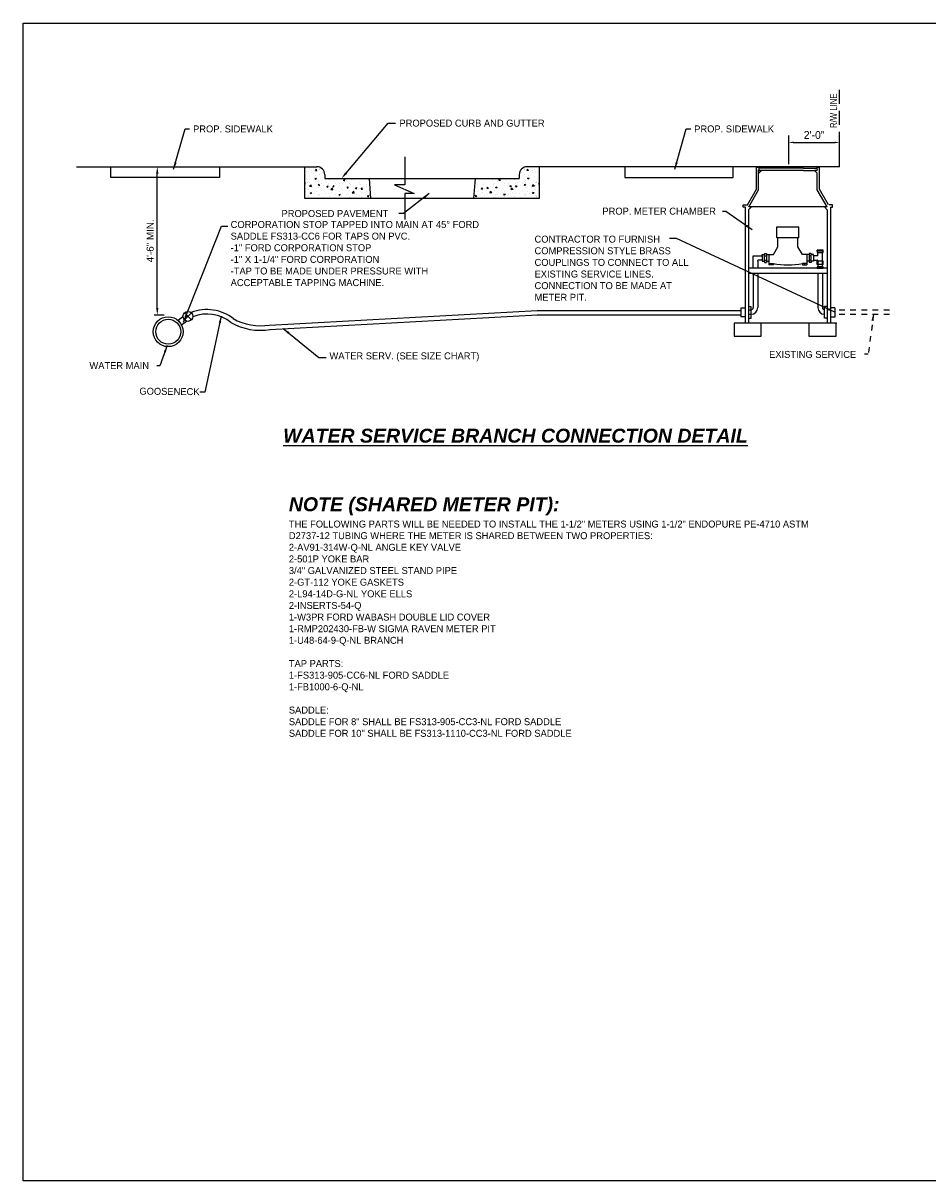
# Model space of a CAD drawing. Header units: feet. Extents: x 6 to 231, y 4 to 30.
# Tile 65 of 67: x 192 to 208, y 4 to 24. Entities that reach past the tile are written whole.
import ezdxf

# ---------------------------------------------------------------- set-up
doc = ezdxf.new("R2010")
doc.units = ezdxf.units.FT
doc.header["$MEASUREMENT"] = 0
for name, pattern in [('BMETRIC', [0.007, 0.006, -0.001]), ('F', [0.15, 0.1, -0.05]), ('HIDDEN', [0.375, 0.25, -0.125])]:
    doc.linetypes.add(name, pattern=pattern)
doc.layers.add('COLUMNS', color=6, linetype='Continuous', plot=False)
for name, color, linetype in [('DETAIL', 50, 'Continuous'), ('E-DETAIL', 200, 'BMETRIC'), ('P-HATCH', 247, 'Continuous'), ('text', 9, 'Continuous')]:
    doc.layers.add(name, color=color, linetype=linetype)
doc.styles.add('Slanted-Normal', font='font31.shx', dxfattribs={"height": 0.14})
doc.styles.get("Standard").update_dxf_attribs({"font": 'arial.ttf'})
doc.dimstyles.get("Standard").update_dxf_attribs({"dimtxt": 0.18, "dimasz": 0.18, "dimexe": 0.18, "dimexo": 0.0625, "dimgap": 0.09, "dimtad": 0, "dimtih": 1, "dimtoh": 1, "dimdec": 4, "dimzin": 0, "dimdsep": 46, "dimtxsty": 'Standard', "dimcen": 0.09, "dimadec": 0, "dimazin": 0, "dimtfac": 1, "dimtdec": 4, "dimtofl": 0, "dimtmove": 0, "dimatfit": 3, "dimfxl": 1, "dimtolj": 1, "dimtzin": 0, "dimarcsym": 0})

# ---------------------------------------------------------------- blocks, each defined once
blk = doc.blocks.new('*X15')
at = {"color": 0}
for p, q in [((5.99, 5.936), (5.99, 5.936)), ((6.007, 5.972), (6.007, 5.972)), ((6.02, 5.972), (6.02, 5.972)), ((6.034, 5.989), (6.034, 5.989)), ((6.054, 5.958), (6.054, 5.958)), ((6.057, 5.978), (6.057, 5.978)), ((6.095, 5.979), (6.105, 5.991)), ((6.095, 5.979), (6.107, 5.978)), ((6.096, 5.931), (6.096, 5.931)), ((6.107, 5.978), (6.105, 5.991)), ((6.132, 5.935), (6.132, 5.935)), ((6.133, 5.988), (6.133, 5.988)), ((6.135, 6.002), (6.135, 6.002)), ((6.137, 5.992), (6.137, 5.992)), ((6.161, 5.953), (6.161, 5.953)), ((5.985, 5.848), (5.989, 5.853)), ((5.985, 5.841), (5.991, 5.84)), ((5.991, 5.84), (5.989, 5.853)), ((6.005, 5.899), (6.005, 5.899)), ((6.012, 5.853), (6.012, 5.853)), ((6.014, 5.856), (6.014, 5.856)), ((6.028, 5.83), (6.028, 5.83)), ((6.029, 5.856), (6.029, 5.856)), ((6.031, 5.922), (6.031, 5.922)), ((6.035, 5.819), (6.05, 5.835)), ((6.035, 5.819), (6.053, 5.816)), ((6.053, 5.816), (6.05, 5.835)), ((6.08, 5.909), (6.08, 5.909)), ((6.088, 5.897), (6.102, 5.902)), ((6.088, 5.897), (6.098, 5.89)), ((6.098, 5.89), (6.102, 5.902)), ((6.121, 5.852), (6.121, 5.852)), ((6.123, 5.829), (6.132, 5.84)), ((6.123, 5.829), (6.135, 5.828)), ((6.128, 5.873), (6.128, 5.873)), ((6.13, 5.869), (6.13, 5.869)), ((6.135, 5.828), (6.132, 5.84)), ((6.154, 5.847), (6.154, 5.847)), ((6.176, 5.829), (6.176, 5.829)), ((6.204, 5.854), (6.204, 5.854)), ((6.207, 5.816), (6.221, 5.822)), ((6.207, 5.816), (6.217, 5.81)), ((6.217, 5.81), (6.221, 5.822)), ((6.228, 5.847), (6.228, 5.847)), ((6.231, 5.817), (6.231, 5.817)), ((6.234, 5.884), (6.234, 5.884)), ((6.245, 5.893), (6.245, 5.893)), ((6.266, 5.816), (6.276, 5.828)), ((6.266, 5.816), (6.278, 5.815)), ((6.278, 5.815), (6.276, 5.828)), ((6.28, 5.864), (6.28, 5.864)), ((6.293, 5.849), (6.293, 5.849)), ((6.334, 5.831), (6.334, 5.831)), ((6.335, 5.843), (6.335, 5.843)), ((6.375, 5.881), (6.389, 5.886)), ((6.375, 5.881), (6.385, 5.874)), ((6.385, 5.874), (6.389, 5.886)), ((6.406, 5.88), (6.406, 5.88)), ((6.41, 5.869), (6.41, 5.869)), ((6.41, 5.804), (6.419, 5.815)), ((6.422, 5.803), (6.419, 5.815)), ((6.435, 5.844), (6.435, 5.844)), ((6.442, 5.838), (6.442, 5.838)), ((6.456, 5.887), (6.456, 5.887)), ((6.479, 5.818), (6.479, 5.818)), ((6.526, 5.889), (6.526, 5.889)), ((6.539, 5.859), (6.539, 5.859)), ((6.548, 5.834), (6.548, 5.834)), ((6.603, 5.819), (6.603, 5.819)), ((6.606, 5.835), (6.606, 5.835)), ((6.012, 5.697), (6.017, 5.702)), ((6.018, 5.697), (6.017, 5.702)), ((6.018, 5.727), (6.018, 5.727)), ((6.019, 5.719), (6.019, 5.719)), ((6.024, 5.723), (6.024, 5.723)), ((6.027, 5.789), (6.027, 5.789)), ((6.039, 5.752), (6.053, 5.757)), ((6.039, 5.752), (6.049, 5.745)), ((6.049, 5.745), (6.053, 5.757)), ((6.06, 5.809), (6.06, 5.809)), ((6.082, 5.75), (6.082, 5.75)), ((6.102, 5.768), (6.102, 5.768)), ((6.124, 5.723), (6.124, 5.723)), ((6.125, 5.735), (6.125, 5.735)), ((6.128, 5.802), (6.128, 5.802)), ((6.136, 5.739), (6.136, 5.739)), ((6.152, 5.775), (6.152, 5.775)), ((6.175, 5.706), (6.175, 5.706)), ((6.189, 5.745), (6.189, 5.745)), ((6.227, 5.785), (6.227, 5.785)), ((6.229, 5.75), (6.229, 5.75)), ((6.231, 5.718), (6.231, 5.718)), ((6.248, 5.785), (6.264, 5.802)), ((6.248, 5.785), (6.266, 5.783)), ((6.253, 5.759), (6.253, 5.759)), ((6.266, 5.783), (6.264, 5.802)), ((6.296, 5.741), (6.296, 5.741)), ((6.301, 5.723), (6.301, 5.723)), ((6.327, 5.736), (6.341, 5.741)), ((6.327, 5.736), (6.337, 5.729)), ((6.329, 5.698), (6.329, 5.698)), ((6.332, 5.764), (6.332, 5.764)), ((6.337, 5.729), (6.341, 5.741)), ((6.338, 5.714), (6.338, 5.714)), ((6.351, 5.729), (6.351, 5.729)), ((6.354, 5.801), (6.354, 5.801)), ((6.369, 5.779), (6.369, 5.779)), ((6.403, 5.736), (6.403, 5.736)), ((6.404, 5.808), (6.404, 5.808)), ((6.41, 5.804), (6.422, 5.803)), ((6.427, 5.739), (6.427, 5.739)), ((6.43, 5.711), (6.43, 5.711)), ((6.433, 5.777), (6.433, 5.777)), ((6.445, 5.709), (6.445, 5.709)), ((6.462, 5.752), (6.477, 5.769)), ((6.462, 5.752), (6.48, 5.75)), ((6.48, 5.75), (6.477, 5.769)), ((6.486, 5.799), (6.486, 5.799)), ((6.495, 5.8), (6.509, 5.806)), ((6.495, 5.8), (6.505, 5.794)), ((6.505, 5.794), (6.509, 5.806)), ((6.509, 5.732), (6.509, 5.732)), ((6.534, 5.726), (6.534, 5.726)), ((6.537, 5.792), (6.537, 5.792)), ((6.552, 5.705), (6.552, 5.705)), ((6.553, 5.791), (6.563, 5.803)), ((6.553, 5.791), (6.565, 5.79)), ((6.553, 5.756), (6.553, 5.756)), ((6.565, 5.79), (6.563, 5.803)), ((6.594, 5.7), (6.594, 5.7)), ((6.603, 5.762), (6.603, 5.762)), ((6.614, 5.72), (6.628, 5.725)), ((6.614, 5.72), (6.624, 5.713)), ((6.616, 5.727), (6.616, 5.727)), ((6.624, 5.713), (6.628, 5.725)), ((6.637, 5.74), (6.637, 5.74))]:
    blk.add_line(p, q, dxfattribs=at)
blk = doc.blocks.new('*D33')
at = {"layer": 'Defpoints', "color": 0, "transparency": 16777216}
for p in [(194.402, 21.802), (194.5, 21.802), (194.402, 19.144)]:
    blk.add_point(p, dxfattribs=at)
at = {"layer": 'text', "color": 0, "lineweight": -2, "transparency": 16777216}
for p, q in [((194.445, 21.802), (194.626, 21.802)), ((194.5, 19.27), (194.5, 21.676)), ((194.445, 19.144), (194.626, 19.144))]:
    blk.add_line(p, q, dxfattribs=at)
at = {"layer": 'text', "color": 0, "transparency": 16777216}
for points in [[(194.479, 21.676), (194.521, 21.676), (194.5, 21.802)], [(194.479, 19.27), (194.521, 19.27), (194.5, 19.144)]]:
    blk.add_solid(points, dxfattribs=at)
at = {"layer": 'text', "color": 0, "transparency": 16777216, "insert": (194.373, 20.473), "char_height": 0.126, "attachment_point": 5, "rotation": 90}
blk.add_mtext('\\A1;4\'-6" MIN. ', dxfattribs=at)
blk = doc.blocks.new('*D34')
at = {"layer": 'Defpoints', "color": 0, "transparency": 16777216}
for p in [(206.724, 22.236), (205.812, 21.802), (206.724, 21.802)]:
    blk.add_point(p, dxfattribs=at)
at = {"layer": 'text', "color": 0, "lineweight": -2, "transparency": 16777216}
for p, q in [((205.812, 21.846), (205.812, 22.362)), ((205.9, 22.236), (206.637, 22.236)), ((206.724, 21.846), (206.724, 22.362))]:
    blk.add_line(p, q, dxfattribs=at)
at = {"layer": 'text', "color": 0, "transparency": 16777216}
for points in [[(205.9, 22.251), (205.9, 22.222), (205.812, 22.236)], [(206.637, 22.251), (206.637, 22.222), (206.724, 22.236)]]:
    blk.add_solid(points, dxfattribs=at)
at = {"layer": 'text', "color": 0, "transparency": 16777216, "insert": (206.268, 22.369), "char_height": 0.14, "attachment_point": 5, "style": 'Slanted-Normal'}
blk.add_mtext('\\A1;2\'-0"', dxfattribs=at)

msp = doc.modelspace()

# ---------------------------------------------------------------- linework, layer by layer
at = {"layer": 'COLUMNS', "color": 5}
msp.add_lwpolyline([(192.09752, 3.62445), (192.09752, 24.37445), (222.47252, 24.37445), (222.47252, 3.62445)], close=True, dxfattribs=at)
at = {"layer": 'DETAIL', "linetype": 'HIDDEN'}
msp.add_line((206.72438, 21.802), (206.72438, 23.19682), dxfattribs=at)
at = {"layer": 'DETAIL'}
for p, q in [((193.05341, 21.802), (197.35877, 21.802)), ((197.14062, 21.23257), (197.14062, 21.802)), ((198.93431, 21.97574), (198.93431, 21.47642)), ((206.72438, 21.802), (201.12814, 21.802)), ((201.34629, 21.23257), (201.34629, 21.802)), ((205.23354, 21.39595), (205.23354, 21.79855)), ((205.23354, 21.79608), (205.27402, 21.79608)), ((205.27402, 21.79608), (205.27402, 21.73535)), ((206.32277, 21.79608), (206.36278, 21.79608)), ((206.32277, 21.76563), (206.32277, 21.79608)), ((206.36278, 21.39595), (206.36278, 21.802)), ((197.50159, 21.65919), (197.50159, 21.5896)), ((197.50159, 21.5896), (200.98532, 21.5896)), ((198.2945, 21.5896), (198.31885, 21.23257)), ((200.19241, 21.5896), (200.16806, 21.23257)), ((200.98532, 21.65919), (200.98532, 21.5896)), ((205.27355, 21.39611), (205.27355, 21.74446)), ((205.27402, 21.7343), (205.32408, 21.7343)), ((205.32408, 21.7343), (205.27402, 21.68426)), ((206.07918, 21.77504), (205.30114, 21.77504)), ((206.07911, 21.73507), (205.30114, 21.73507)), ((206.07911, 21.73507), (206.30516, 21.73507)), ((206.07918, 21.77504), (206.30886, 21.77504)), ((206.27525, 21.73455), (206.32277, 21.68344)), ((206.32277, 21.73455), (206.27525, 21.73455)), ((206.32277, 21.73455), (206.32277, 21.74473)), ((206.32277, 21.38522), (206.32277, 21.68344)), ((198.75067, 21.47642), (199.1031, 21.32111)), ((198.93431, 21.47642), (198.75067, 21.47642)), ((205.07348, 21.11873), (205.23354, 21.39595)), ((205.09793, 21.08103), (205.27355, 21.38522)), ((205.27355, 21.38522), (205.27355, 21.39611)), ((206.49839, 21.08103), (206.32277, 21.38522)), ((206.52283, 21.11873), (206.36278, 21.39595)), ((201.34629, 21.23257), (197.14062, 21.23257)), ((199.1031, 21.32111), (198.93431, 21.32111)), ((198.93431, 21.32111), (198.93431, 20.85662)), ((204.99789, 21.11873), (205.07348, 21.11873)), ((204.99789, 21.07871), (204.99789, 21.11873)), ((205.03791, 21.07871), (204.99789, 21.07871)), ((205.03791, 19.15807), (205.03791, 21.07871)), ((205.1477, 21.08227), (205.09764, 21.03223)), ((206.49839, 21.08103), (205.09793, 21.08103)), ((205.09793, 19.15807), (205.09793, 21.03251)), ((206.45042, 21.0801), (206.49839, 21.0285)), ((206.49839, 21.0285), (206.49839, 19.2381)), ((206.59843, 21.11873), (206.53484, 21.11873)), ((206.55841, 21.07871), (206.59843, 21.07871)), ((206.55841, 21.07871), (206.55841, 19.2381)), ((206.59843, 21.07871), (206.59843, 21.11873)), ((205.5971, 20.72478), (205.99615, 20.72478)), ((205.5971, 20.52471), (205.5971, 20.72478)), ((205.99615, 20.52471), (205.99615, 20.72478)), ((205.53708, 20.22605), (205.61711, 20.36466)), ((205.61711, 20.52471), (205.5971, 20.52471)), ((205.97614, 20.52471), (205.61711, 20.52471)), ((205.61711, 20.36466), (205.61711, 20.52471)), ((205.99615, 20.52471), (205.97614, 20.52471)), ((205.97614, 20.36466), (205.97614, 20.52471)), ((206.05617, 20.22605), (205.97614, 20.36466)), ((205.17696, 20.106), (205.17696, 20.20604)), ((205.17696, 20.20604), (205.33701, 20.20604)), ((205.33701, 20.20604), (205.33701, 20.22605)), ((205.33701, 20.22605), (205.37703, 20.22605)), ((205.33701, 20.20604), (205.33701, 20.12601)), ((205.37703, 20.24605), (205.41704, 20.24605)), ((205.37703, 20.24605), (205.37703, 20.22605)), ((205.37703, 20.106), (205.37703, 20.22605)), ((205.37703, 20.20604), (205.41704, 20.20604)), ((205.41704, 20.24605), (205.41704, 20.086)), ((205.41704, 20.22605), (205.45705, 20.22605)), ((205.45705, 20.22605), (205.53708, 20.22605)), ((205.45705, 20.22605), (205.45705, 20.106)), ((206.1362, 20.22605), (206.05617, 20.22605)), ((206.1362, 20.22605), (206.1362, 20.106)), ((206.17621, 20.22605), (206.1362, 20.22605)), ((206.17621, 20.24605), (206.17621, 20.086)), ((206.21622, 20.24605), (206.17621, 20.24605)), ((206.21622, 20.20604), (206.17621, 20.20604)), ((206.21622, 20.24605), (206.21622, 20.22605)), ((206.21622, 20.106), (206.21622, 20.22605)), ((206.25624, 20.22605), (206.21622, 20.22605)), ((206.25624, 20.20604), (206.25624, 20.22605)), ((206.25624, 20.20604), (206.25624, 20.12601)), ((206.32826, 20.20604), (206.25624, 20.20604)), ((206.32426, 20.29018), (206.32426, 20.30615)), ((206.42829, 20.30615), (206.32426, 20.30615)), ((206.42829, 20.29018), (206.32426, 20.29018)), ((206.32426, 20.29018), (206.32426, 20.26617)), ((206.32426, 20.26617), (206.42829, 20.26617)), ((206.33626, 20.21404), (206.33626, 20.26606)), ((206.41629, 20.106), (206.41629, 20.26606)), ((206.42829, 20.29018), (206.42829, 20.30615)), ((206.42829, 20.26617), (206.42829, 20.29018)), ((206.49839, 19.98322), (205.09793, 19.98322)), ((205.17696, 19.98322), (205.17696, 20.106)), ((205.25699, 20.106), (205.25699, 20.11801)), ((205.25699, 20.106), (205.25699, 19.98322)), ((205.33701, 20.12601), (205.26499, 20.12601)), ((205.33701, 20.12601), (205.33701, 20.106)), ((205.33701, 20.106), (205.37703, 20.106)), ((205.37703, 20.12601), (205.41704, 20.12601)), ((205.37703, 20.106), (205.37703, 20.086)), ((205.37703, 20.086), (205.41704, 20.086)), ((205.41704, 20.106), (205.45705, 20.106)), ((205.45705, 20.106), (205.45705, 20.06599)), ((205.45705, 20.06599), (205.53708, 20.06599)), ((205.45705, 20.06599), (205.45705, 20.04096)), ((205.53708, 20.04096), (205.45705, 20.04096)), ((205.49707, 20.06599), (205.49707, 20.04096)), ((205.53708, 20.06599), (205.53708, 20.04096)), ((206.05617, 20.06599), (206.05617, 20.04096)), ((206.1362, 20.06599), (206.05617, 20.06599)), ((206.05617, 20.04096), (206.1362, 20.04096)), ((206.09618, 20.06599), (206.09618, 20.04096)), ((206.1362, 20.106), (206.1362, 20.06599)), ((206.17621, 20.106), (206.1362, 20.106)), ((206.1362, 20.06599), (206.1362, 20.04096)), ((206.21622, 20.12601), (206.17621, 20.12601)), ((206.21622, 20.086), (206.17621, 20.086)), ((206.21622, 20.106), (206.21622, 20.086)), ((206.25624, 20.106), (206.21622, 20.106)), ((206.25624, 20.12601), (206.25624, 20.106)), ((206.25624, 20.12601), (206.32826, 20.12601)), ((206.42829, 20.106), (206.32426, 20.106)), ((206.32426, 20.04598), (206.32426, 20.106)), ((206.42829, 20.04598), (206.32426, 20.04598)), ((206.32426, 20.00597), (206.32426, 19.98196)), ((206.42829, 20.00597), (206.32426, 20.00597)), ((206.32426, 19.98196), (206.42829, 19.98196)), ((206.33626, 20.106), (206.33626, 20.11801)), ((206.33626, 20.106), (206.33626, 20.00597)), ((206.33626, 19.98196), (206.33626, 19.97541)), ((206.41629, 20.00597), (206.41629, 20.106)), ((206.42829, 20.04598), (206.42829, 20.106)), ((206.42829, 19.98196), (206.42829, 20.00597)), ((205.09793, 19.89483), (206.49839, 19.89483)), ((205.17695, 19.89483), (205.17695, 19.27716)), ((205.25699, 19.89483), (205.25699, 19.27526)), ((206.33626, 19.89483), (206.33626, 19.27526)), ((206.41629, 19.89483), (206.41629, 19.27526)), ((205.0965, 19.2977), (205.14079, 19.2977)), ((205.14079, 19.08963), (205.14079, 19.2977)), ((206.4541, 19.08963), (206.4541, 19.2977)), ((206.49839, 19.2977), (206.4541, 19.2977)), ((194.87243, 19.0496), (194.96022, 19.11544)), ((195.11251, 19.05606), (194.98628, 19.18229)), ((194.98628, 19.05606), (195.11251, 19.18229)), ((196.51117, 18.96301), (201.30859, 19.22436)), ((196.51552, 18.88308), (201.31294, 19.14444)), ((201.30859, 19.22436), (204.95673, 19.22436)), ((201.30859, 19.14432), (204.95673, 19.14432)), ((204.95673, 19.27369), (204.95673, 19.11364)), ((204.95673, 19.27369), (205.03676, 19.27369)), ((205.03676, 19.11364), (204.95673, 19.11364)), ((205.03791, 18.99802), (205.03791, 19.15807)), ((205.0965, 19.2381), (205.13789, 19.2381)), ((205.0965, 19.15807), (205.1398, 19.15807)), ((205.09793, 18.99802), (205.09793, 19.15807)), ((206.49839, 19.2381), (206.49839, 19.15807)), ((206.49839, 19.15807), (206.49839, 18.99802)), ((206.63816, 19.27369), (206.55814, 19.27369)), ((206.55814, 19.11364), (206.63816, 19.11364)), ((206.55841, 19.2381), (206.55841, 19.15807)), ((206.55841, 19.15807), (206.55841, 18.99802)), ((206.63816, 19.27369), (206.63816, 19.11364)), ((194.93305, 18.96877), (195.02084, 19.03461)), ((206.55841, 18.99802), (204.834, 18.99802)), ((204.834, 18.99802), (204.834, 18.76363)), ((205.0965, 19.08963), (205.14079, 19.08963)), ((205.32133, 18.76363), (205.32133, 18.9947)), ((206.17208, 18.9947), (206.17208, 18.76363)), ((206.49839, 19.08963), (206.4541, 19.08963)), ((206.6594, 18.9947), (206.47769, 18.9947)), ((206.6594, 18.76363), (206.6594, 18.9947)), ((204.834, 18.76363), (205.32133, 18.76363)), ((206.17208, 18.76363), (206.6594, 18.76363))]:
    msp.add_line(p, q, dxfattribs=at)
for points in [[(195.61246, 21.802), (195.61246, 21.60815), (193.66833, 21.60815), (193.66833, 21.802)], [(202.87445, 21.802), (202.87445, 21.60815), (204.81858, 21.60815), (204.81858, 21.802)]]:
    msp.add_lwpolyline(points, dxfattribs=at)
for centre, radius in [((194.6962, 18.84391), 0.26777), ((195.0494, 19.11918), 0.08926), ((194.6962, 18.84391), 0.22314)]:
    msp.add_circle(centre, radius, dxfattribs=at)
for centre, radius, start, end in [((197.35877, 21.65919), 0.14281, 0, 90), ((201.12814, 21.65919), 0.14281, 90, 180), ((205.29641, 21.75508), 0.02032, 76.549803, 274.412476), ((206.30556, 21.75518), 0.02013, 266.904327, 80.575802), ((206.32826, 20.21404), 0.008, 270, 0), ((205.26499, 20.11801), 0.008, 90, 180), ((205.79662, 21.56143), 1.51779, 260.153951, 279.846049), ((206.32826, 20.11801), 0.008, 360, 90), ((195.38907, 18.4646), 0.77538, 51.831209, 111.126164), ((195.38907, 18.4646), 0.69535, 51.831209, 111.126164), ((205.13789, 19.27716), 0.03906, 270, 0), ((205.1398, 19.27526), 0.11719, 270, 0), ((206.45344, 19.27526), 0.11719, 180, 270), ((206.45344, 19.27526), 0.03715, 180, 270), ((196.34939, 19.93394), 1.06436, 240.097503, 279.459538), ((196.34939, 19.93394), 0.98432, 240.097503, 279.459538)]:
    msp.add_arc(centre, radius, start, end, dxfattribs=at)
for p in [(206.63816, 19.11364), (206.6594, 18.9947)]:
    msp.add_point(p, dxfattribs=at)
at = {"layer": 'E-DETAIL', "linetype": 'F'}
for p, q in [((207.61528, 19.22996), (206.63816, 19.22996)), ((207.61528, 19.14993), (206.63816, 19.14993))]:
    msp.add_line(p, q, dxfattribs=at)
at = {"layer": 'text'}
for p, q in [((197.883, 21.68787), (198.63693, 22.58218)), ((198.63693, 22.58218), (198.76546, 22.58218))]:
    msp.add_line(p, q, dxfattribs=at)
msp.add_solid([(197.89938, 21.67406), (197.86663, 21.70168), (197.80016, 21.5896)], dxfattribs=at)

# ---------------------------------------------------------------- block references
at = {"layer": 'P-HATCH', "yscale": 1.78515625, "zscale": 1.78515625}
for p, xscale in [((186.45664, 11.06301), 1.78515625), ((212.03027, 11.06301), -1.78515625)]:
    msp.add_blockref('*X15', p, dxfattribs=dict(at, xscale=xscale))

# ---------------------------------------------------------------- texts
at = {"layer": 'DETAIL', "width": 0.8}
msp.add_text('R/W LINE', height=0.125, rotation=90, dxfattribs=at).set_placement((206.67764, 22.49476))
at = {"layer": 'E-DETAIL', "style": 'Slanted-Normal'}
msp.add_text('EXISTING SERVICE', height=0.125, dxfattribs=at).set_placement((205.46071, 18.37468))
at = {"layer": 'text', "style": 'Slanted-Normal'}
for s, p in [('PROPOSED CURB AND GUTTER', (198.83829, 22.52026)), ('PROPOSED PAVEMENT  ', (196.72574, 20.89975)), ('WATER MAIN', (193.28464, 18.17446))]:
    msp.add_text(s, height=0.125, dxfattribs=at).set_placement(p)
msp.add_text('GOOSENECK', height=0.125, rotation=359.4627, dxfattribs=at).set_placement((194.17972, 17.71629))
at = {"layer": 'text', "char_height": 0.125, "attachment_point": 1, "style": 'Slanted-Normal'}
for s, insert in [('\\A1;PROP. SIDEWALK', (195.14154, 22.54109)), ('\\A1;PROP. SIDEWALK', (204.11882, 22.54109)), ('\\A1;PROP. METER CHAMBER', (202.47419, 21.06731))]:
    msp.add_mtext(s, dxfattribs=dict(at, insert=insert))
at = {"layer": 'text', "attachment_point": 1, "style": 'Slanted-Normal'}
for s, insert, char_height, width in [('CORPORATION STOP TAPPED INTO MAIN AT 45° FORD SADDLE FS313-CC6 FOR TAPS ON PVC. \\P-1" FORD CORPORATION STOP\\P-1" X 1-1/4" FORD CORPORATION \\P-TAP TO BE MADE UNDER PRESSURE WITH ACCEPTABLE TAPPING MACHINE.', (195.81468, 20.82827), 0.125, 4.6611242), ('CONTRACTOR TO FURNISH \\PCOMPRESSION STYLE BRASS COUPLINGS TO CONNECT TO ALL EXISTING SERVICE LINES. CONNECTION TO BE MADE AT METER PIT.', (201.25865, 20.56564), 0.125, 2.8628303), ('WATER SERV. (SEE SIZE CHART)', (197.58493, 18.47357), 0.125, 6.4008221), ('\\pxqc;{\\fArial|b1|i1|c0|p34;\\H2x;\\L\\C3;WATER SERVICE BRANCH CONNECTION DETAIL}', (196.44916, 17.10566), 0.125, 8.935803), ('\\A1;{\\fArial|b1|i1|c0|p34;\\H1.78571x;\\C3;NOTE (SHARED METER PIT):\\P\\Ffont31|c0;\\H0.5x;\\C256;THE FOLLOWING PARTS WILL BE NEEDED TO INSTALL THE 1-1/2" METERS USING 1-1/2" ENDOPURE PE-4710 ASTM  D2737-12 TUBING WHERE THE METER IS SHARED BETWEEN TWO PROPERTIES:\\P2-AV91-314W-Q-NL ANGLE KEY VALVE\\P2-501P YOKE BAR\\P3/4" GALVANIZED STEEL STAND PIPE\\P2-GT-112 YOKE GASKETS\\P2-L94-14D-G-NL YOKE ELLS\\P2-INSERTS-54-Q \\P1-W3PR FORD WABASH DOUBLE LID COVER\\P1-RMP202430-FB-W SIGMA RAVEN METER PIT\\P1-U48-64-9-Q-NL BRANCH\\P\\PTAP PARTS:\\P1-FS313-905-CC6-NL FORD SADDLE\\P1-FB1000-6-Q-NL\\P\\PSADDLE:\\PSADDLE FOR 8" SHALL BE FS313-905-CC3-NL FORD SADDLE\\PSADDLE FOR 10" SHALL BE FS313-1110-CC3-NL FORD SADDLE}', (196.85716, 15.87586), 0.14, 9.8458468)]:
    msp.add_mtext(s, dxfattribs=dict(at, insert=insert, char_height=char_height, width=width))

# ---------------------------------------------------------------- dimensions: what is measured, and where the dimension line sits
at = {"layer": 'text'}
dim = msp.add_linear_dim(base=(206.72438, 22.23637), p1=(205.81225, 21.802), p2=(206.72438, 21.802), text='2\'-0"', dimstyle='Standard', override={"dimscale": 0.7, "dimtxt": 0.125, "dimasz": 0.125, "dimtad": 1, "dimtxsty": 'Slanted-Normal', "dimadec": 3}, dxfattribs=at)
dim.commit()
dim.dimension.update_dxf_attribs({"geometry": '*D34', "text_midpoint": (206.26831, 22.36937)})
dim = msp.add_aligned_dim(p1=(194.40155, 19.14419), p2=(194.40155, 21.802), distance=-0.09844, text='4\'-6" MIN. ', dimstyle='Standard', override={"dimscale": 0.7, "dimtad": 1, "dimtih": 0, "dimtoh": 0}, dxfattribs=at)
dim.commit()
dim.dimension.update_dxf_attribs({"geometry": '*D33', "text_midpoint": (194.37266, 20.4731)})

# ---------------------------------------------------------------- leaders
at = {"layer": 'E-DETAIL'}
msp.add_leader([(207.33078, 19.16377), (207.23768, 18.44127), (207.17197, 18.44127)], dimstyle='Standard', override={"dimscale": 0.7, "dimgap": 0.09, "dimtad": 0, "dimadec": 3}, dxfattribs=at)
at = {"layer": 'text', "annotation_type": 0, "has_hookline": 1, "hookline_direction": 0, "text_width": 1.49702}
for points in [[(194.79309, 21.75591), (194.99825, 22.47809), (195.07854, 22.47809)], [(203.77037, 21.75591), (203.97554, 22.47809), (204.05582, 22.47809)]]:
    msp.add_leader(points, dimstyle='Standard', override={"dimscale": 0.7, "dimgap": 0.09, "dimtad": 0, "dimtih": 0, "dimtoh": 0}, dxfattribs=at)
at = {"layer": 'text'}
for points, override in [([(199.37325, 21.32068), (198.91399, 20.96108), (198.82821, 20.96108)], {"dimscale": 0.7, "dimgap": 0.09, "dimtad": 0, "dimadec": 3}), ([(205.15984, 20.67074), (204.68609, 20.99903), (204.62292, 20.99903)], {"dimscale": 0.7, "dimgap": 0.09, "dimtad": 0, "dimadec": 3}), ([(194.96987, 19.01486), (195.64912, 20.73545), (195.76623, 20.73545)], {"dimscale": 0.7, "dimgap": 0.09, "dimtad": 0, "dimadec": 3}), ([(206.63816, 19.19366), (203.80449, 20.51746), (203.67802, 20.51746)], {"dimscale": 0.7, "dimgap": 0.09, "dimtad": 0, "dimadec": 3}), ([(195.64625, 19.12405), (195.3517, 17.76156), (195.26427, 17.76238)], {"dimscale": 0.7, "dimgap": 0.09, "dimtad": 0, "dimtih": 0, "dimtoh": 0}), ([(196.75683, 18.89904), (197.39702, 18.37993), (197.52409, 18.37993)], {"dimscale": 0.7, "dimtad": 1, "dimtih": 0, "dimtoh": 0}), ([(194.68017, 18.59836), (194.54599, 18.23359), (194.49232, 18.23359)], {"dimscale": 0.7, "dimgap": 0.09, "dimtad": 0, "dimadec": 3})]:
    msp.add_leader(points, dimstyle='Standard', override=override, dxfattribs=at)

doc.saveas('drawing.dxf')
